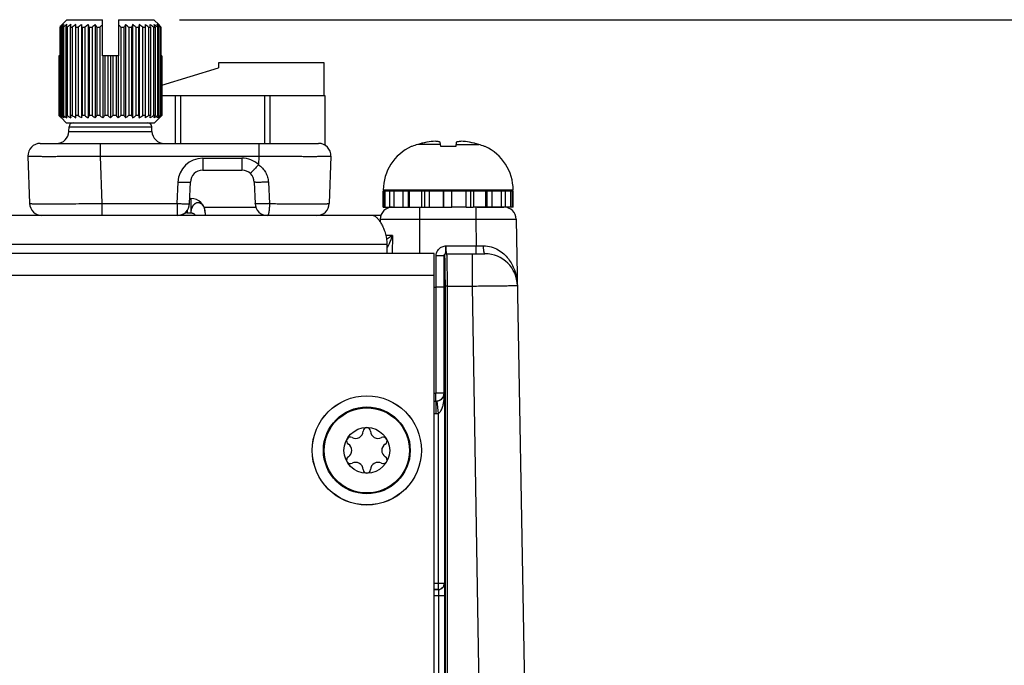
# Model space of a CAD drawing. Header units: inches. Extents: x 0 to 34, y 0 to 22.
# Tile 77 of 137: x 14.5 to 16.9, y 11.7 to 13.2. Entities that reach past the tile are written whole.
import ezdxf

# ---------------------------------------------------------------- set-up
doc = ezdxf.new("R2010")
doc.units = ezdxf.units.IN
doc.header["$LTSCALE"] = 1.87
doc.header["$MEASUREMENT"] = 0
doc.layers.get('0').update_dxf_attribs({"linetype": 'CONTINUOUS'})
for name, color, linetype in [('02___PRT_ALL_AXES', 7, 'CONTINUOUS'), ('COSMETIC', 7, 'CONTINUOUS'), ('DIMENSIONS', 7, 'CONTINUOUS')]:
    doc.layers.add(name, color=color, linetype=linetype)
doc.styles.get("Standard").update_dxf_attribs({"font": 'txt', "width": 0.8})
doc.dimstyles.new('DIMSTYLE_1', dxfattribs={"dimtxt": 0.125, "dimasz": 0.18, "dimexe": 0.125, "dimexo": 0.0625, "dimgap": 0.0625, "dimtad": 0, "dimtih": 1, "dimtoh": 1, "dimzin": 4, "dimdsep": 46, "dimtxsty": 'STANDARD', "dimblk": '_FILLED', "dimblk1": '_FILLED', "dimblk2": '_FILLED', "dimcen": 0.09, "dimadec": 0, "dimazin": 0, "dimtp": 0.001, "dimtm": 0.001, "dimtfac": 1, "dimtofl": 0, "dimtmove": 0, "dimatfit": 3, "dimldrblk": '_FILLED', "dimfxl": 1, "dimtolj": 1, "dimtzin": 4, "dimarcsym": 0})

# ---------------------------------------------------------------- blocks, each defined once
blk = doc.blocks.new('_FILLED')
at = {"color": 0, "linetype": 'BYBLOCK'}
blk.add_solid([(0, 0), (-1, 0.174), (-1, -0.174)], dxfattribs=at)
blk = doc.blocks.new('*D24')
at = {"layer": 'DIMENSIONS', "color": 2, "linetype": 'CONTINUOUS'}
for p, q in [((14.9047, 13.2296), (26.1008, 13.2296)), ((25.9758, 13.2296), (25.9758, 10.9679)), ((25.9758, 8.4562), (25.9758, 10.7179)), ((24.4064, 8.4562), (26.1008, 8.4562))]:
    blk.add_line(p, q, dxfattribs=at)
at = {"layer": 'DIMENSIONS', "color": 2, "linetype": 'CONTINUOUS', "xscale": 0.18, "yscale": 0.18, "zscale": 0.18}
for p, rotation in [((25.9758, 13.2296), 90), ((25.9758, 8.4562), 270)]:
    blk.add_blockref('_FILLED', p, dxfattribs=dict(at, rotation=rotation))
at = {"layer": 'DIMENSIONS', "color": 2, "linetype": 'CONTINUOUS', "insert": (25.9758, 10.9054), "char_height": 0.125, "width": 1.225, "attachment_point": 2, "line_spacing_factor": 0.9}
blk.add_mtext('4.77{\\Ftxt.shx;\\W1.000000;\\H0.125000; }[121.2]', dxfattribs=at)

msp = doc.modelspace()

# ---------------------------------------------------------------- linework, layer by layer
at = {"color": 7, "linetype": 'CONTINUOUS'}
for p, q in [((14.6145, 13.2118), (14.6145, 12.9975)), ((14.6145, 13.2118), (14.6163, 13.2118)), ((14.615, 13.2118), (14.6161, 13.2128)), ((14.6161, 13.2128), (14.6153, 13.2128)), ((14.6163, 13.2118), (14.6163, 12.9975)), ((14.6315, 13.2296), (14.6188, 13.2171)), ((14.62, 13.2118), (14.62, 12.9975)), ((14.62, 13.2118), (14.6229, 13.2118)), ((14.6229, 13.2118), (14.6229, 12.9975)), ((14.6283, 13.2118), (14.6283, 12.9975)), ((14.6283, 13.2118), (14.6323, 13.2118)), ((14.6315, 13.2296), (14.7174, 13.2296)), ((14.6323, 13.2118), (14.6323, 12.9975)), ((14.6394, 13.2118), (14.6394, 12.9975)), ((14.6394, 13.2118), (14.6443, 13.2118)), ((14.6443, 13.2118), (14.6443, 12.9975)), ((14.6528, 12.9913), (14.6528, 13.2179)), ((14.6528, 13.2118), (14.6586, 13.2118)), ((14.6586, 13.2118), (14.6586, 12.9975)), ((14.667, 13.2179), (14.667, 12.9913)), ((14.6683, 13.2118), (14.6683, 12.9975)), ((14.6683, 13.2118), (14.6748, 13.2118)), ((14.6748, 13.2118), (14.6748, 12.9975)), ((14.6829, 13.2179), (14.6829, 12.9913)), ((14.6855, 13.2118), (14.6855, 12.9975)), ((14.6855, 13.2118), (14.6926, 13.2118)), ((14.6926, 13.2118), (14.6926, 12.9975)), ((14.7001, 13.2179), (14.7001, 12.9913)), ((14.704, 13.2118), (14.704, 12.9975)), ((14.704, 13.2118), (14.7114, 13.2118)), ((14.7114, 13.2118), (14.7114, 12.9975)), ((14.7174, 13.1416), (14.7174, 13.2296)), ((14.7564, 13.2296), (14.7564, 13.1416)), ((14.7564, 13.2296), (14.8422, 13.2296)), ((14.7623, 13.2118), (14.7623, 12.9975)), ((14.7623, 13.2118), (14.7697, 13.2118)), ((14.7697, 13.2118), (14.7697, 12.9975)), ((14.7736, 13.2179), (14.7736, 12.9913)), ((14.7812, 13.2118), (14.7812, 12.9975)), ((14.7812, 13.2118), (14.7882, 13.2118)), ((14.7882, 13.2118), (14.7882, 12.9975)), ((14.7908, 13.2179), (14.7908, 12.9913)), ((14.7989, 13.2118), (14.7989, 12.9975)), ((14.7989, 13.2118), (14.8054, 13.2118)), ((14.8054, 13.2118), (14.8054, 12.9975)), ((14.8067, 13.2179), (14.8067, 12.9913)), ((14.8151, 13.2118), (14.8151, 12.9975)), ((14.8151, 13.2118), (14.8209, 13.2118)), ((14.8209, 13.2179), (14.8209, 12.9913)), ((14.8294, 13.2118), (14.8294, 12.9975)), ((14.8294, 13.2118), (14.8344, 13.2118)), ((14.8344, 13.2118), (14.8344, 12.9975)), ((14.8414, 13.2118), (14.8414, 12.9975)), ((14.8414, 13.2118), (14.8454, 13.2118)), ((14.8549, 13.2171), (14.8422, 13.2296)), ((14.8454, 13.2118), (14.8454, 12.9975)), ((14.8508, 13.2118), (14.8508, 12.9975)), ((14.8508, 13.2118), (14.8538, 13.2118)), ((14.8538, 13.2118), (14.8538, 12.9975)), ((14.8575, 13.2118), (14.8575, 12.9975)), ((14.8575, 13.2118), (14.8592, 13.2118)), ((14.8577, 13.2128), (14.8585, 13.2128)), ((14.8577, 13.2128), (14.8587, 13.2118)), ((14.8592, 13.2118), (14.8592, 12.9975)), ((14.612, 13.1416), (14.612, 12.9975)), ((14.6145, 13.1416), (14.612, 13.1416)), ((14.6126, 13.1416), (14.6126, 12.9975)), ((14.7564, 13.1416), (14.7174, 13.1416)), ((14.7183, 13.1416), (14.7183, 12.9913)), ((14.7233, 13.1416), (14.7233, 12.9975)), ((14.7309, 13.1416), (14.7309, 12.9975)), ((14.7369, 13.1416), (14.7369, 12.9913)), ((14.7429, 13.1416), (14.7429, 12.9975)), ((14.7505, 13.1416), (14.7505, 12.9975)), ((14.7555, 13.1416), (14.7555, 12.9913)), ((14.8617, 13.1416), (14.8592, 13.1416)), ((14.8611, 13.1416), (14.8611, 12.9975)), ((14.8617, 13.1416), (14.8617, 12.9975)), ((14.9995, 13.1247), (14.9995, 13.1126)), ((15.2554, 13.1247), (14.9995, 13.1247)), ((15.2554, 13.046), (15.2554, 13.1247)), ((14.8617, 13.0705), (14.9995, 13.1126)), ((14.8617, 13.046), (15.2573, 13.046)), ((14.8951, 12.9296), (14.8951, 13.046)), ((14.9069, 13.046), (14.9069, 12.9296)), ((15.1117, 12.9296), (15.1117, 13.046)), ((15.1235, 13.046), (15.1235, 12.9296)), ((15.2573, 13.046), (15.2573, 12.9253)), ((14.6126, 12.9975), (14.612, 12.9975)), ((14.6163, 12.9975), (14.6145, 12.9975)), ((14.6229, 12.9975), (14.62, 12.9975)), ((14.6323, 12.9975), (14.6283, 12.9975)), ((14.6443, 12.9975), (14.6394, 12.9975)), ((14.6586, 12.9975), (14.6528, 12.9975)), ((14.6748, 12.9975), (14.6683, 12.9975)), ((14.6926, 12.9975), (14.6855, 12.9975)), ((14.7114, 12.9975), (14.704, 12.9975)), ((14.7309, 12.9975), (14.7233, 12.9975)), ((14.7505, 12.9975), (14.7429, 12.9975)), ((14.7697, 12.9975), (14.7623, 12.9975)), ((14.7882, 12.9975), (14.7812, 12.9975)), ((14.8054, 12.9975), (14.7989, 12.9975)), ((14.8209, 12.9975), (14.8151, 12.9975)), ((14.8344, 12.9975), (14.8294, 12.9975)), ((14.8454, 12.9975), (14.8414, 12.9975)), ((14.8538, 12.9975), (14.8508, 12.9975)), ((14.8592, 12.9975), (14.8575, 12.9975)), ((14.8617, 12.9975), (14.8611, 12.9975)), ((14.6297, 12.9796), (14.618, 12.9913)), ((14.6297, 12.9796), (14.844, 12.9796)), ((14.844, 12.9796), (14.8557, 12.9913)), ((14.6361, 12.9586), (14.6365, 12.97)), ((14.6361, 12.9586), (14.8376, 12.9586)), ((14.6365, 12.97), (14.8372, 12.97)), ((14.8376, 12.9586), (14.8372, 12.97)), ((14.5668, 12.9296), (15.2419, 12.9296)), ((14.7117, 12.9296), (14.7117, 12.8986)), ((15.097, 12.9296), (15.097, 12.8986)), ((15.5377, 12.9269), (15.4826, 12.9269)), ((15.5383, 12.9218), (15.5371, 12.9325)), ((15.5759, 12.9325), (15.5748, 12.9218)), ((15.5753, 12.9269), (15.6305, 12.9269)), ((15.4686, 12.9218), (15.4667, 12.9218)), ((15.5565, 12.9218), (15.5383, 12.9218)), ((15.5748, 12.9218), (15.5565, 12.9218)), ((15.6463, 12.9218), (15.6444, 12.9218)), ((14.5368, 12.8986), (14.5409, 12.7836)), ((14.7117, 12.8986), (14.7158, 12.7836)), ((14.7117, 12.8986), (15.097, 12.8986)), ((14.9608, 12.8936), (14.9608, 12.8646)), ((14.9608, 12.8936), (15.0559, 12.8936)), ((15.0559, 12.8936), (15.0559, 12.8646)), ((15.097, 12.8986), (15.0963, 12.8779)), ((15.2719, 12.8986), (15.2679, 12.7836)), ((14.9608, 12.8646), (15.0559, 12.8646)), ((14.8991, 12.7836), (14.9009, 12.8357)), ((14.929, 12.7836), (14.9309, 12.8357)), ((15.0859, 12.8357), (15.0877, 12.7836)), ((15.0871, 12.8353), (15.0859, 12.8357)), ((15.1202, 12.8355), (15.1228, 12.7834)), ((15.399, 12.8165), (15.714, 12.8165)), ((15.399, 12.8145), (15.565, 12.8145)), ((15.4, 12.7751), (15.4, 12.8145)), ((15.4034, 12.7751), (15.4034, 12.8145)), ((15.4152, 12.7751), (15.4152, 12.8145)), ((15.425, 12.7751), (15.425, 12.8145)), ((15.4473, 12.7751), (15.4473, 12.8145)), ((15.4601, 12.7751), (15.4601, 12.8145)), ((15.4624, 12.7751), (15.4624, 12.8145)), ((15.4925, 12.7751), (15.4925, 12.8145)), ((15.4994, 12.7751), (15.4994, 12.8145)), ((15.5109, 12.7751), (15.5109, 12.8145)), ((15.5453, 12.7751), (15.5453, 12.8145)), ((15.5455, 12.7751), (15.5455, 12.8145)), ((15.565, 12.7751), (15.565, 12.8145)), ((15.7123, 12.8145), (15.714, 12.8145)), ((14.5409, 12.7836), (14.5417, 12.7835)), ((14.7158, 12.7836), (14.7158, 12.7546)), ((14.7158, 12.7836), (14.8991, 12.7836)), ((14.8991, 12.7836), (14.8991, 12.7546)), ((14.9295, 12.7961), (14.9319, 12.7961)), ((14.9319, 12.7961), (14.9319, 12.7611)), ((14.9229, 12.7611), (14.9225, 12.7661)), ((14.9229, 12.7668), (14.9229, 12.7611)), ((14.9229, 12.7611), (14.9319, 12.7611)), ((15.0897, 12.7743), (14.9641, 12.7743)), ((14.9669, 12.7611), (14.9669, 12.7546)), ((15.399, 12.7751), (15.5454, 12.7751)), ((15.4871, 12.7751), (15.4871, 12.6628)), ((15.5455, 12.7751), (15.565, 12.7751)), ((15.5997, 12.7751), (15.6168, 12.7751)), ((15.6232, 12.7751), (15.6232, 12.7456)), ((15.6267, 12.7751), (15.6916, 12.7751)), ((15.714, 12.7751), (15.7123, 12.7751)), ((15.3915, 12.7456), (15.3914, 12.7389)), ((15.3915, 12.7456), (15.6232, 12.7456)), ((15.6232, 12.7456), (15.6243, 12.6812)), ((15.7216, 12.7456), (15.7425, 11.5476)), ((15.4211, 12.7061), (15.4049, 12.7061)), ((15.4211, 12.7061), (15.4067, 12.6966)), ((15.4211, 12.7061), (15.4208, 12.6628)), ((15.522, 12.6628), (12.692, 12.6628)), ((15.409, 12.678), (15.4123, 12.6835)), ((15.522, 9.2098), (15.522, 12.6628)), ((15.551, 12.6812), (15.6243, 12.6812)), ((15.5515, 12.6619), (15.6457, 12.6619)), ((15.5524, 12.6619), (15.5525, 12.6614)), ((15.6142, 12.6619), (15.6142, 12.5835)), ((15.6243, 12.6619), (15.6243, 12.6812)), ((15.6243, 12.6812), (15.6421, 12.6811)), ((15.5272, 12.5808), (15.5272, 12.6565)), ((15.5465, 12.581), (15.5465, 12.6569)), ((15.5465, 12.6569), (15.5474, 12.6569)), ((15.522, 12.6088), (12.692, 12.6088)), ((15.522, 12.5808), (15.5272, 12.5808)), ((15.5465, 12.581), (15.5272, 12.5808)), ((15.5272, 12.3238), (15.5272, 12.5808)), ((15.5465, 12.3238), (15.5465, 12.581)), ((15.5537, 12.5835), (15.5487, 12.5834)), ((15.5487, 12.5834), (15.5489, 9.8292)), ((15.5537, 12.5835), (15.5539, 9.8291)), ((15.5537, 12.5835), (15.6142, 12.5835)), ((15.6142, 12.5835), (15.6322, 11.548)), ((15.522, 12.3234), (15.5268, 12.3234)), ((15.522, 12.3041), (15.5268, 12.3041)), ((15.522, 12.3041), (15.5268, 12.3041)), ((15.5268, 12.3041), (15.5268, 12.3234)), ((15.5268, 12.3041), (15.5268, 12.2741)), ((15.5268, 12.3041), (15.5268, 12.3041)), ((15.5465, 12.3238), (15.5272, 12.3238)), ((15.529, 12.3042), (15.5323, 12.2744)), ((15.5465, 12.3238), (15.5473, 12.323)), ((15.5473, 12.323), (15.5473, 11.8624)), ((15.522, 12.2741), (15.5268, 12.2741)), ((15.5323, 12.2744), (15.5323, 11.8474)), ((15.522, 11.8624), (15.5473, 11.8624)), ((15.5473, 11.8624), (15.5473, 11.8624)), ((15.522, 11.8474), (15.5323, 11.8474)), ((15.5323, 11.8474), (15.522, 11.8474)), ((15.522, 11.8324), (15.5328, 11.8324)), ((15.5323, 11.8474), (15.5323, 11.8474)), ((15.5328, 11.8324), (15.5328, 9.3082)), ((15.5328, 11.8324), (15.5478, 11.8324)), ((15.5478, 11.8324), (15.5478, 9.2782))]:
    msp.add_line(p, q, dxfattribs=at)
for radius in [0.1325, 0.1053, 0.1033, 0.0555]:
    msp.add_circle((15.359, 12.1848), radius, dxfattribs=at)
for centre, radius, start, end in [((14.9203, 12.969), 0.3904, 141.3645, 141.5527), ((14.8931, 12.9908), 0.3556, 140.4698, 141.3719), ((14.8899, 12.8828), 0.4279, 128.4472, 129.7517), ((14.9267, 13.0238), 0.3597, 147.3355, 148.4905), ((14.901, 12.8548), 0.4525, 126.6417, 127.926), ((15.0101, 13.0525), 0.4137, 156.4262, 157.3514), ((14.918, 12.8308), 0.4762, 125.6204, 126.8708), ((15.3063, 13.0709), 0.6817, 167.5448, 168.0731), ((14.9312, 12.8246), 0.4819, 125.285, 126.5306), ((14.9443, 12.8308), 0.4762, 125.6204, 126.8708), ((14.0014, 13.0709), 0.6817, 11.9269, 12.4552), ((14.953, 12.8548), 0.4525, 126.6417, 127.926), ((14.3037, 13.0525), 0.4137, 22.6486, 23.5738), ((14.9662, 12.8828), 0.4279, 128.4472, 129.7517), ((14.3973, 13.0238), 0.3597, 31.5095, 32.6645), ((14.9849, 12.9131), 0.405, 131.3503, 132.4831), ((14.4804, 12.9037), 0.4176, 47.534, 48.6326), ((15.064, 13.0315), 0.3451, 147.3109, 148.515), ((14.4981, 12.8712), 0.4428, 50.2703, 51.5308), ((15.1534, 13.0595), 0.3957, 156.4051, 157.3725), ((14.5114, 12.8425), 0.468, 52.0953, 53.3371), ((15.4417, 13.0775), 0.6503, 167.5321, 168.0859), ((14.5294, 12.8308), 0.4762, 53.1292, 54.3796), ((14.5426, 12.8246), 0.4819, 53.4694, 54.715), ((14.198, 13.0775), 0.6503, 11.9141, 12.4679), ((14.5557, 12.8308), 0.4762, 53.1292, 54.3796), ((14.5633, 12.8425), 0.468, 52.0953, 53.3371), ((14.4802, 13.0595), 0.3957, 22.6275, 23.5949), ((14.5744, 12.8712), 0.4428, 50.2703, 51.5308), ((14.5595, 13.0315), 0.3451, 31.485, 32.6891), ((14.5901, 12.9984), 0.3435, 38.6122, 39.5461), ((14.5535, 12.969), 0.3904, 38.4473, 38.6355), ((14.9089, 13.281), 0.4106, 223.688, 223.9277), ((14.8912, 13.3018), 0.4126, 227.5312, 228.8104), ((14.8742, 13.2474), 0.3622, 223.905, 224.9917), ((14.8862, 13.2129), 0.3468, 218.4146, 219.722), ((14.8993, 13.338), 0.4428, 230.2703, 231.5308), ((14.9142, 13.1777), 0.3451, 211.485, 212.6891), ((14.9104, 13.3667), 0.468, 232.0953, 233.3371), ((14.9936, 13.1497), 0.3957, 202.6275, 203.5949), ((14.918, 13.3784), 0.4762, 233.1292, 234.3796), ((15.2757, 13.1317), 0.6503, 191.9141, 192.4679), ((14.9312, 13.3847), 0.4819, 233.4694, 234.715), ((14.9443, 13.3784), 0.4762, 233.1292, 234.3796), ((14.032, 13.1317), 0.6503, 347.5321, 348.0859), ((14.9623, 13.3667), 0.468, 232.0953, 233.3371), ((14.3203, 13.1497), 0.3957, 336.4051, 337.3725), ((14.9756, 13.338), 0.4428, 230.2703, 231.5308), ((14.4097, 13.1777), 0.3451, 327.3109, 328.515), ((14.99, 13.3018), 0.4126, 227.5312, 228.8104), ((14.4515, 13.2129), 0.3468, 320.278, 321.5854), ((15.0076, 13.2617), 0.3827, 223.6773, 224.9631), ((14.476, 13.252), 0.3688, 315.0127, 316.3468), ((15.0329, 13.2216), 0.3606, 218.4396, 219.697), ((14.4933, 13.2911), 0.3983, 311.1666, 312.4919), ((15.0764, 13.1855), 0.3597, 211.5095, 212.6645), ((14.5075, 13.3264), 0.4279, 308.4472, 309.7517), ((15.17, 13.1568), 0.4137, 202.6486, 203.5738), ((14.5208, 13.3544), 0.4525, 306.6417, 307.926), ((15.4723, 13.1383), 0.6817, 191.9269, 192.4552), ((14.5294, 13.3784), 0.4762, 305.6204, 306.8708), ((14.5426, 13.3847), 0.4819, 305.285, 306.5306), ((14.1674, 13.1383), 0.6817, 347.5448, 348.0731), ((14.5557, 13.3784), 0.4762, 305.6204, 306.8708), ((14.5727, 13.3544), 0.4525, 306.6417, 307.926), ((14.4636, 13.1568), 0.4137, 336.4262, 337.3514), ((14.5839, 13.3264), 0.4279, 308.4472, 309.7517), ((14.5471, 13.1855), 0.3597, 327.3355, 328.4905), ((14.5921, 13.2911), 0.3983, 311.1666, 312.4919), ((14.5768, 13.2216), 0.3606, 320.303, 321.5604), ((14.5917, 13.2551), 0.3732, 315.0242, 316.0791), ((14.5648, 13.281), 0.4106, 316.0723, 316.312), ((14.6465, 12.9696), 0.01, 90, 178), ((14.8272, 12.9696), 0.01, 2, 90), ((14.6062, 12.9596), 0.03, 270, 358), ((14.8676, 12.9596), 0.03, 182, 270), ((14.5668, 12.8996), 0.03, 90, 182), ((15.2419, 12.8996), 0.03, 358, 89.9999), ((15.517, 12.8121), 0.1199, 106.7057, 113.8165), ((15.5565, 12.6806), 0.2571, 101.5959, 106.7092), ((15.5565, 12.6808), 0.257, 103.8932, 104.7919), ((15.5565, 12.6807), 0.2571, 101.595, 103.0903), ((15.535, 12.7445), 0.1904, 92.9669, 99.1137), ((15.5781, 12.7448), 0.1901, 80.882, 87.0374), ((15.5565, 12.6806), 0.2571, 73.2908, 78.4041), ((15.5565, 12.6807), 0.2571, 76.9097, 78.405), ((15.5566, 12.6808), 0.257, 75.2081, 76.1068), ((15.596, 12.8121), 0.1199, 66.1835, 73.2943), ((15.5147, 12.8165), 0.1157, 114.4946, 180), ((15.5983, 12.8165), 0.1157, 0, 65.5054), ((14.9608, 12.8336), 0.06, 90.0002, 178), ((15.0559, 12.8336), 0.06, 47.6958, 90), ((14.9608, 12.8346), 0.03, 90, 178.0001), ((15.0559, 12.8346), 0.03, 2.0018, 90), ((15.4699, 12.8086), 0.00787, 48.4951, 90), ((15.6431, 12.8086), 0.00787, 90, 131.6998), ((14.5708, 12.7846), 0.03, 181.9997, 270), ((14.8991, 12.7846), 0.03, 270, 358), ((14.9319, 12.7611), 0.035, 0, 90), ((15.1177, 12.7846), 0.03, 182, 270), ((15.2379, 12.7846), 0.03, 270, 358), ((15.4215, 12.7451), 0.03, 90, 179), ((15.6916, 12.7451), 0.03, 1, 90), ((15.3331, 12.7248), 0.0893, 332.4472, 334.7452), ((15.3674, 12.7051), 0.0497, 324.1301, 326.952), ((15.5515, 12.6569), 0.005, 90.005, 180.0037), ((15.5524, 12.6569), 0.005, 90.005, 180.0037), ((15.6457, 12.5831), 0.0787, 1, 90.0008), ((15.6071, 12.5824), 0.1173, 1.0008, 5.3745), ((15.5268, 12.3238), 0.0197, 270.0031, 359.9794), ((15.5268, 12.3238), 0.000394, 269.9856, 359.997), ((15.5268, 12.3238), 0.0197, 269.9583, 276.2754), ((15.4093, 12.3236), 0.138, 353.3188, 359.7485), ((15.5268, 12.3238), 0.0497, 269.985, 276.3014), ((15.359, 12.231), 0.00906, 1.6303, 178.3697), ((15.3189, 12.2079), 0.00906, 61.6303, 238.3697), ((15.3318, 12.2318), 0.0181, 241.6303, 358.3697), ((15.3861, 12.2318), 0.0181, 181.6303, 298.3697), ((15.399, 12.2079), 0.00906, 301.6303, 118.3697), ((15.3047, 12.1848), 0.0181, 301.6303, 58.3697), ((15.4133, 12.1848), 0.0181, 121.6303, 238.3697), ((15.3189, 12.1617), 0.00906, 121.6303, 298.3697), ((15.399, 12.1617), 0.00906, 241.6303, 58.3697), ((15.3318, 12.1377), 0.0181, 1.6303, 118.3697), ((15.359, 12.1385), 0.00906, 181.6303, 358.3697), ((15.3861, 12.1377), 0.0181, 61.6303, 178.3697)]:
    msp.add_arc(centre, radius, start, end, dxfattribs=at)
for points, knots in [([(15.5371, 12.9325), (15.5361, 12.9328), (15.5322, 12.9338), (15.5281, 12.9344), (15.5251, 12.9347)], [0, 0, 0, 0, 0.253969, 1, 1, 1, 1]), ([(15.5879, 12.9347), (15.5869, 12.9346), (15.5829, 12.9341), (15.5789, 12.9333), (15.5759, 12.9325)], [0, 0, 0, 0, 0.246609, 1, 1, 1, 1]), ([(14.5368, 12.8986), (14.5368, 12.8986), (14.5369, 12.8985), (14.5369, 12.8985), (14.537, 12.8985), (14.5371, 12.8985), (14.5372, 12.8985), (14.5373, 12.8985), (14.5375, 12.8985), (14.5378, 12.8985), (14.5382, 12.8984), (14.5388, 12.8984), (14.5395, 12.8984), (14.5402, 12.8984), (14.5411, 12.8984), (14.5421, 12.8983), (14.5432, 12.8983), (14.5449, 12.8983), (14.5472, 12.8983), (14.5503, 12.8982), (14.5538, 12.8982), (14.5576, 12.8982), (14.5618, 12.8982), (14.5664, 12.8982), (14.5714, 12.8981), (14.5786, 12.8981), (14.5885, 12.8981), (14.6011, 12.8981), (14.6149, 12.8982), (14.6296, 12.8982), (14.645, 12.8982), (14.6611, 12.8983), (14.6777, 12.8984), (14.6946, 12.8985), (14.706, 12.8985), (14.7117, 12.8986)], [0, 0, 0, 0, 0.000107, 0.000346, 0.000731, 0.001265, 0.001947, 0.002779, 0.003761, 0.004892, 0.007603, 0.01091, 0.014812, 0.019307, 0.024392, 0.030065, 0.03632, 0.043156, 0.058552, 0.076215, 0.096102, 0.118167, 0.142355, 0.16861, 0.196868, 0.227061, 0.292957, 0.365662, 0.444478, 0.528643, 0.617348, 0.709736, 0.804921, 0.901986, 1, 1, 1, 1]), ([(15.0963, 12.8779), (15.095, 12.8765), (15.0925, 12.8738), (15.0893, 12.8704), (15.0869, 12.8678), (15.0853, 12.866), (15.0837, 12.8643), (15.0822, 12.8628), (15.0809, 12.8614), (15.0797, 12.8602), (15.0788, 12.8593), (15.0782, 12.8587), (15.0778, 12.8583), (15.0774, 12.8579), (15.0771, 12.8576), (15.0768, 12.8573), (15.0766, 12.8571), (15.0764, 12.857), (15.0763, 12.8569), (15.0762, 12.8568), (15.0761, 12.8568), (15.0761, 12.8568), (15.0761, 12.8568)], [0, 0, 0, 0, 0.19604, 0.384171, 0.472825, 0.556811, 0.635361, 0.707768, 0.773374, 0.831524, 0.881667, 0.903605, 0.923387, 0.940961, 0.956279, 0.969305, 0.980024, 0.988424, 0.994501, 0.998276, 0.999347, 1, 1, 1, 1]), ([(15.0963, 12.8779), (15.0996, 12.8754), (15.1043, 12.8712), (15.1096, 12.8647), (15.1131, 12.8594), (15.116, 12.8538), (15.1182, 12.8479), (15.1196, 12.8418), (15.1201, 12.8376), (15.1202, 12.8355)], [0, 0, 0, 0, 0.250131, 0.375145, 0.50006, 0.624945, 0.74986, 0.874904, 1, 1, 1, 1]), ([(15.097, 12.8986), (15.1027, 12.8985), (15.1141, 12.8985), (15.131, 12.8984), (15.1476, 12.8983), (15.1637, 12.8982), (15.1792, 12.8982), (15.1939, 12.8982), (15.2076, 12.8981), (15.2203, 12.8981), (15.2301, 12.8981), (15.2374, 12.8981), (15.2423, 12.8982), (15.2469, 12.8982), (15.2511, 12.8982), (15.255, 12.8982), (15.2584, 12.8982), (15.2615, 12.8983), (15.2639, 12.8983), (15.2655, 12.8983), (15.2666, 12.8983), (15.2676, 12.8984), (15.2685, 12.8984), (15.2693, 12.8984), (15.27, 12.8984), (15.2705, 12.8984), (15.271, 12.8985), (15.2712, 12.8985), (15.2714, 12.8985), (15.2716, 12.8985), (15.2717, 12.8985), (15.2718, 12.8985), (15.2718, 12.8985), (15.2719, 12.8985), (15.2719, 12.8986), (15.2719, 12.8986)], [0, 0, 0, 0, 0.098013, 0.195078, 0.290263, 0.382652, 0.471356, 0.555521, 0.634337, 0.707043, 0.772938, 0.803131, 0.831389, 0.857644, 0.881833, 0.903898, 0.923785, 0.941448, 0.956843, 0.963679, 0.969935, 0.975607, 0.980693, 0.985187, 0.98909, 0.992397, 0.995108, 0.996239, 0.997221, 0.998053, 0.998735, 0.999269, 0.999654, 0.999893, 1, 1, 1, 1]), ([(14.9009, 12.8357), (14.9028, 12.8356), (14.9066, 12.8355), (14.9114, 12.8354), (14.915, 12.8353), (14.9175, 12.8353), (14.9198, 12.8352), (14.922, 12.8352), (14.924, 12.8352), (14.9257, 12.8353), (14.9272, 12.8353), (14.9285, 12.8353), (14.9294, 12.8354), (14.9299, 12.8354), (14.9303, 12.8355), (14.9305, 12.8355), (14.9306, 12.8355), (14.9307, 12.8356), (14.9308, 12.8356), (14.9308, 12.8356), (14.9309, 12.8356), (14.9309, 12.8357)], [0, 0, 0, 0, 0.194609, 0.381863, 0.470351, 0.554311, 0.632957, 0.705529, 0.771299, 0.829666, 0.880066, 0.922013, 0.955148, 0.968308, 0.979154, 0.987685, 0.991086, 0.993915, 0.996184, 0.997912, 1, 1, 1, 1]), ([(15.1202, 12.8355), (15.1167, 12.8354), (15.1114, 12.8352), (15.1046, 12.8351), (15.0999, 12.835), (15.0957, 12.835), (15.0922, 12.835), (15.0897, 12.8351), (15.0881, 12.8352), (15.0874, 12.8353), (15.0871, 12.8353)], [0, 0, 0, 0, 0.321734, 0.47598, 0.619237, 0.747011, 0.855191, 0.940387, 0.97352, 1, 1, 1, 1]), ([(14.5417, 12.7835), (14.542, 12.7835), (14.5427, 12.7834), (14.5441, 12.7834), (14.5458, 12.7833), (14.5487, 12.7833), (14.5533, 12.7832), (14.5599, 12.7832), (14.5677, 12.7832), (14.5768, 12.7831), (14.5871, 12.7831), (14.6029, 12.7831), (14.6249, 12.7832), (14.6534, 12.7833), (14.6841, 12.7834), (14.7051, 12.7835), (14.7158, 12.7836)], [0, 0, 0, 0, 0.005511, 0.013129, 0.022841, 0.034627, 0.064314, 0.101942, 0.147193, 0.199684, 0.258971, 0.324549, 0.472305, 0.637942, 0.815846, 1, 1, 1, 1]), ([(14.8991, 12.7836), (14.901, 12.7835), (14.9048, 12.7834), (14.9095, 12.7833), (14.9131, 12.7832), (14.9156, 12.7832), (14.918, 12.7831), (14.9202, 12.7831), (14.9221, 12.7831), (14.9239, 12.7832), (14.9254, 12.7832), (14.9267, 12.7832), (14.9275, 12.7833), (14.9281, 12.7833), (14.9284, 12.7834), (14.9287, 12.7834), (14.9288, 12.7834), (14.9289, 12.7835), (14.929, 12.7835), (14.929, 12.7835), (14.929, 12.7835), (14.929, 12.7836)], [0, 0, 0, 0, 0.19461, 0.381866, 0.470355, 0.554315, 0.632961, 0.705533, 0.771303, 0.829671, 0.88007, 0.922016, 0.955151, 0.96831, 0.979157, 0.987687, 0.991087, 0.993916, 0.996184, 0.997912, 1, 1, 1, 1]), ([(14.9669, 12.7611), (14.9669, 12.7627), (14.9667, 12.7659), (14.9659, 12.7698), (14.9649, 12.7727), (14.964, 12.7747), (14.963, 12.7767), (14.9619, 12.7785), (14.9607, 12.78), (14.9593, 12.7815), (14.9578, 12.7827), (14.9563, 12.7837), (14.9549, 12.7844), (14.9538, 12.7849), (14.9527, 12.7852), (14.9513, 12.7855), (14.9496, 12.7856), (14.9479, 12.7855), (14.9465, 12.7852), (14.9454, 12.7849), (14.9443, 12.7845), (14.9429, 12.7838), (14.9417, 12.7829), (14.9407, 12.7821), (14.9397, 12.7812), (14.9385, 12.7801), (14.9372, 12.7785), (14.936, 12.7767), (14.9346, 12.7741), (14.9336, 12.7712), (14.9328, 12.7683), (14.9321, 12.7651), (14.9319, 12.7627), (14.9319, 12.7611)], [0, 0, 0, 0, 0.072389, 0.143382, 0.177971, 0.211784, 0.24466, 0.276413, 0.306957, 0.336493, 0.365294, 0.393433, 0.420731, 0.434035, 0.447128, 0.472918, 0.498597, 0.52449, 0.55065, 0.563858, 0.577172, 0.604279, 0.632283, 0.646678, 0.661336, 0.691408, 0.722481, 0.754568, 0.787634, 0.856232, 0.891594, 0.927492, 1, 1, 1, 1]), ([(15.1228, 12.7834), (15.1217, 12.7834), (15.1195, 12.7833), (15.1163, 12.7832), (15.1131, 12.783), (15.1099, 12.783), (15.1068, 12.7829), (15.1039, 12.7829), (15.1011, 12.7829), (15.0985, 12.7829), (15.0961, 12.7829), (15.094, 12.7829), (15.0924, 12.783), (15.0913, 12.783), (15.0905, 12.7831), (15.0899, 12.7831), (15.0893, 12.7832), (15.0888, 12.7832), (15.0884, 12.7833), (15.0881, 12.7833), (15.0879, 12.7834), (15.0878, 12.7834), (15.0877, 12.7835), (15.0877, 12.7835), (15.0877, 12.7835), (15.0877, 12.7836)], [0, 0, 0, 0, 0.091876, 0.184594, 0.276845, 0.367441, 0.455367, 0.539618, 0.619224, 0.693239, 0.760757, 0.821023, 0.873326, 0.896291, 0.91705, 0.935543, 0.95171, 0.965493, 0.976855, 0.98581, 0.992414, 0.99489, 0.996884, 0.998515, 1, 1, 1, 1]), ([(15.1228, 12.7834), (15.1228, 12.7825), (15.1228, 12.7806), (15.1227, 12.7777), (15.1225, 12.775), (15.1223, 12.7715), (15.122, 12.7682), (15.1216, 12.7651), (15.1212, 12.763), (15.1209, 12.7612), (15.1205, 12.7595), (15.1201, 12.758), (15.1196, 12.7568), (15.1192, 12.7559), (15.1188, 12.7553), (15.1184, 12.7549), (15.1182, 12.7547), (15.1179, 12.7546), (15.1178, 12.7546), (15.1177, 12.7546)], [0, 0, 0, 0, 0.095205, 0.189499, 0.281886, 0.371328, 0.538265, 0.614434, 0.684908, 0.749106, 0.806458, 0.856543, 0.899175, 0.934337, 0.962283, 0.973734, 0.98366, 0.992291, 1, 1, 1, 1]), ([(15.1228, 12.7834), (15.1278, 12.7834), (15.1376, 12.7833), (15.1522, 12.7833), (15.1663, 12.7832), (15.1798, 12.7832), (15.1927, 12.7832), (15.2048, 12.7831), (15.2161, 12.7831), (15.2264, 12.7831), (15.2344, 12.7831), (15.2403, 12.7832), (15.2442, 12.7832), (15.2479, 12.7832), (15.2513, 12.7832), (15.2544, 12.7832), (15.2572, 12.7833), (15.2596, 12.7833), (15.2615, 12.7833), (15.2628, 12.7833), (15.2637, 12.7834), (15.2645, 12.7834), (15.2652, 12.7834), (15.2658, 12.7834), (15.2663, 12.7834), (15.2668, 12.7835), (15.2672, 12.7835), (15.2674, 12.7835), (15.2676, 12.7835), (15.2677, 12.7835), (15.2678, 12.7835), (15.2678, 12.7835), (15.2679, 12.7835), (15.2679, 12.7836), (15.2679, 12.7836)], [0, 0, 0, 0, 0.102968, 0.203577, 0.301059, 0.39467, 0.483693, 0.567446, 0.645289, 0.716627, 0.780914, 0.810257, 0.837658, 0.863064, 0.886427, 0.907702, 0.926849, 0.943831, 0.958617, 0.965177, 0.971178, 0.976617, 0.981491, 0.985798, 0.989537, 0.992705, 0.995301, 0.997325, 0.998122, 0.998777, 0.999289, 0.99966, 0.999892, 1, 1, 1, 1]), ([(14.9229, 12.7611), (14.9224, 12.7611), (14.9213, 12.761), (14.9197, 12.7606), (14.9181, 12.76), (14.9161, 12.759), (14.9137, 12.7573), (14.912, 12.7556), (14.9113, 12.7546)], [0, 0, 0, 0, 0.117157, 0.237096, 0.35998, 0.485538, 0.74189, 1, 1, 1, 1]), ([(14.9319, 12.7611), (14.9325, 12.7611), (14.9335, 12.761), (14.9352, 12.7607), (14.9367, 12.7601), (14.9388, 12.759), (14.9412, 12.7573), (14.9429, 12.7556), (14.9436, 12.7546)], [0, 0, 0, 0, 0.116968, 0.236572, 0.359146, 0.484522, 0.741041, 1, 1, 1, 1]), ([(15.6232, 12.7456), (15.6296, 12.7457), (15.6421, 12.7457), (15.6603, 12.7458), (15.6747, 12.7458), (15.6854, 12.7459), (15.6925, 12.7459), (15.699, 12.7459), (15.7047, 12.7459), (15.7097, 12.7458), (15.7133, 12.7458), (15.7157, 12.7458), (15.7173, 12.7458), (15.7185, 12.7458), (15.7196, 12.7457), (15.7204, 12.7457), (15.721, 12.7457), (15.7213, 12.7457), (15.7214, 12.7457), (15.7215, 12.7457), (15.7216, 12.7457), (15.7216, 12.7456)], [0, 0, 0, 0, 0.195076, 0.382654, 0.555527, 0.634344, 0.707052, 0.772951, 0.831406, 0.881855, 0.923812, 0.941477, 0.956875, 0.969967, 0.980724, 0.98912, 0.995135, 0.997245, 0.998756, 0.99967, 1, 1, 1, 1]), ([(15.4139, 12.6867), (15.4153, 12.6899), (15.418, 12.6963), (15.4201, 12.7028), (15.4211, 12.7061)], [0, 0, 0, 0, 0.502745, 1, 1, 1, 1]), ([(15.5272, 12.6565), (15.5272, 12.6597), (15.5284, 12.666), (15.5337, 12.674), (15.5403, 12.6786), (15.5463, 12.6805), (15.5495, 12.681), (15.551, 12.6812)], [0, 0, 0, 0, 0.249696, 0.499409, 0.749113, 0.874522, 1, 1, 1, 1]), ([(15.5465, 12.6569), (15.5464, 12.6576), (15.5467, 12.6589), (15.5479, 12.6607), (15.5497, 12.6619), (15.5502, 12.6641), (15.5506, 12.6677), (15.5508, 12.6735), (15.5509, 12.6784), (15.551, 12.6812)], [0, 0, 0, 0, 0.081642, 0.157685, 0.249682, 0.319361, 0.413464, 0.676026, 1, 1, 1, 1]), ([(15.551, 12.6812), (15.551, 12.6799), (15.551, 12.6775), (15.5511, 12.6739), (15.5511, 12.6706), (15.5511, 12.6681), (15.5512, 12.6663), (15.5512, 12.6652), (15.5513, 12.6642), (15.5513, 12.6634), (15.5513, 12.6628), (15.5514, 12.6623), (15.5514, 12.662), (15.5514, 12.6619), (15.5515, 12.6619)], [0, 0, 0, 0, 0.195848, 0.383658, 0.556395, 0.70756, 0.773243, 0.831482, 0.881731, 0.923523, 0.956469, 0.980272, 0.994748, 1, 1, 1, 1]), ([(15.6421, 12.6811), (15.6485, 12.6811), (15.6609, 12.6793), (15.6776, 12.6721), (15.6915, 12.662), (15.7061, 12.6462), (15.7185, 12.6233), (15.723, 12.6033), (15.7239, 12.5934)], [0, 0, 0, 0, 0.145739, 0.283349, 0.413202, 0.537027, 0.772392, 1, 1, 1, 1]), ([(15.6457, 12.6619), (15.6454, 12.6619), (15.645, 12.6622), (15.6446, 12.6627), (15.6441, 12.6637), (15.6436, 12.6653), (15.6431, 12.6676), (15.6427, 12.6705), (15.6422, 12.6751), (15.6421, 12.6787), (15.6421, 12.6811)], [0, 0, 0, 0, 0.03874, 0.066944, 0.102415, 0.195753, 0.317627, 0.4644, 0.631096, 1, 1, 1, 1]), ([(15.5465, 12.6569), (15.5464, 12.6568), (15.5463, 12.6568), (15.546, 12.6568), (15.5455, 12.6568), (15.5448, 12.6567), (15.544, 12.6567), (15.5426, 12.6567), (15.5405, 12.6566), (15.5376, 12.6566), (15.5344, 12.6565), (15.5308, 12.6565), (15.5284, 12.6565), (15.5272, 12.6565)], [0, 0, 0, 0, 0.006619, 0.022458, 0.047467, 0.08143, 0.124032, 0.174877, 0.299311, 0.450066, 0.621484, 0.807111, 1, 1, 1, 1]), ([(15.5465, 12.6569), (15.5465, 12.6569), (15.5465, 12.6569), (15.5465, 12.6569), (15.5465, 12.6569)], [0, 0, 0, 0, 0.536259, 1, 1, 1, 1]), ([(15.5474, 12.6569), (15.5474, 12.6569), (15.5475, 12.6567), (15.5475, 12.6565), (15.5476, 12.656), (15.5477, 12.6554), (15.5477, 12.6546), (15.5478, 12.6532), (15.5479, 12.6511), (15.548, 12.648), (15.5481, 12.6443), (15.5482, 12.64), (15.5483, 12.6352), (15.5484, 12.6299), (15.5485, 12.622), (15.5486, 12.6112), (15.5487, 12.5976), (15.5487, 12.5882), (15.5487, 12.5834)], [0, 0, 0, 0, 0.001477, 0.00518, 0.011236, 0.019653, 0.030419, 0.04351, 0.076548, 0.11846, 0.168848, 0.227233, 0.293057, 0.365691, 0.444441, 0.61722, 0.804796, 1, 1, 1, 1]), ([(15.5525, 12.6614), (15.5526, 12.6611), (15.5527, 12.6601), (15.5528, 12.6574), (15.553, 12.6526), (15.5532, 12.645), (15.5534, 12.6354), (15.5535, 12.624), (15.5537, 12.6065), (15.5537, 12.5928), (15.5537, 12.5835)], [0, 0, 0, 0, 0.013829, 0.035894, 0.103989, 0.202066, 0.326872, 0.474253, 0.639303, 1, 1, 1, 1]), ([(15.6142, 12.5835), (15.6213, 12.5835), (15.6354, 12.5837), (15.6527, 12.5839), (15.6659, 12.5841), (15.6752, 12.5842), (15.6839, 12.5843), (15.6918, 12.5843), (15.6991, 12.5844), (15.7055, 12.5844), (15.7111, 12.5845), (15.7151, 12.5845), (15.7179, 12.5845), (15.7195, 12.5845), (15.721, 12.5845), (15.7222, 12.5845), (15.723, 12.5845), (15.7235, 12.5845), (15.7238, 12.5845), (15.7241, 12.5845), (15.7242, 12.5845), (15.7243, 12.5845), (15.7244, 12.5845), (15.7244, 12.5845)], [0, 0, 0, 0, 0.195086, 0.382673, 0.471384, 0.555555, 0.634376, 0.707087, 0.77299, 0.831448, 0.881899, 0.923857, 0.941521, 0.956918, 0.97001, 0.980765, 0.989157, 0.992462, 0.995168, 0.997275, 0.998782, 0.999689, 1, 1, 1, 1]), ([(15.546, 12.317), (15.545, 12.3144), (15.5422, 12.3104), (15.5362, 12.3059), (15.5317, 12.3045), (15.529, 12.3042)], [0, 0, 0, 0, 0.381664, 0.635144, 1, 1, 1, 1]), ([(15.5323, 12.2744), (15.5338, 12.2749), (15.5364, 12.277), (15.539, 12.2809), (15.5411, 12.2851), (15.5432, 12.2909), (15.545, 12.2984), (15.546, 12.3045), (15.5464, 12.3076)], [0, 0, 0, 0, 0.127592, 0.254071, 0.379467, 0.50421, 0.752488, 1, 1, 1, 1]), ([(15.5473, 12.323), (15.5473, 12.3225), (15.5471, 12.3205), (15.5466, 12.3185), (15.546, 12.317)], [0, 0, 0, 0, 0.245129, 1, 1, 1, 1]), ([(15.5323, 11.8474), (15.5342, 11.8474), (15.5382, 11.8482), (15.5432, 11.8515), (15.5465, 11.8565), (15.5473, 11.8605), (15.5473, 11.8624)], [0, 0, 0, 0, 0.250031, 0.500075, 0.750075, 1, 1, 1, 1]), ([(15.5323, 11.8474), (15.5342, 11.8474), (15.5382, 11.8482), (15.5432, 11.8516), (15.5465, 11.8565), (15.5473, 11.8605), (15.5473, 11.8624)], [0, 0, 0, 0, 0.250031, 0.500074, 0.750074, 1, 1, 1, 1]), ([(15.5473, 11.8624), (15.5473, 11.8623), (15.5474, 11.8621), (15.5474, 11.8616), (15.5474, 11.8608), (15.5475, 11.8597), (15.5475, 11.8585), (15.5476, 11.8563), (15.5477, 11.853), (15.5477, 11.8486), (15.5478, 11.8435), (15.5478, 11.8381), (15.5478, 11.8343), (15.5478, 11.8324)], [0, 0, 0, 0, 0.008119, 0.025276, 0.051373, 0.086188, 0.129407, 0.180635, 0.305169, 0.455228, 0.625302, 0.809142, 1, 1, 1, 1]), ([(15.5323, 11.8474), (15.5323, 11.8474), (15.5324, 11.8472), (15.5324, 11.847), (15.5325, 11.8466), (15.5325, 11.8458), (15.5326, 11.8446), (15.5327, 11.8427), (15.5327, 11.8405), (15.5328, 11.838), (15.5328, 11.8352), (15.5328, 11.8334), (15.5328, 11.8324)], [0, 0, 0, 0, 0.008606, 0.025971, 0.052174, 0.087038, 0.181474, 0.305906, 0.455811, 0.625701, 0.809344, 1, 1, 1, 1])]:
    msp.add_open_spline(points, degree=3, knots=knots, dxfattribs=at)
at = {"layer": '02___PRT_ALL_AXES', "color": 7, "linetype": 'CONTINUOUS'}
for p, q in [((15.399, 12.7751), (15.399, 12.8145)), ((15.565, 12.8145), (15.7123, 12.8145)), ((15.5997, 12.7751), (15.5997, 12.8145)), ((15.6117, 12.7751), (15.6117, 12.8145)), ((15.6183, 12.7751), (15.6183, 12.8145)), ((15.6478, 12.7751), (15.6478, 12.8145)), ((15.6507, 12.7751), (15.6507, 12.8145)), ((15.6631, 12.7751), (15.6631, 12.8145)), ((15.6854, 12.7751), (15.6854, 12.8145)), ((15.6957, 12.7751), (15.6957, 12.8145)), ((15.7082, 12.7751), (15.7082, 12.8145)), ((15.7123, 12.7751), (15.7123, 12.8145)), ((15.714, 12.7751), (15.714, 12.8145)), ((15.5997, 12.7751), (15.565, 12.7751)), ((15.7123, 12.7751), (15.6168, 12.7751))]:
    msp.add_line(p, q, dxfattribs=at)
at = {"layer": '02___PRT_ALL_AXES', "color": 3, "linetype": 'CONTINUOUS'}
for p, q in [((15.3931, 12.7546), (12.4733, 12.7546)), ((15.4076, 12.6846), (12.4733, 12.6846)), ((15.4076, 12.6846), (15.4076, 12.6628))]:
    msp.add_line(p, q, dxfattribs=at)
msp.add_open_spline([(15.3741, 12.7546), (15.3748, 12.7546), (15.3765, 12.7543), (15.3789, 12.7531), (15.3814, 12.7513), (15.3841, 12.7488), (15.3867, 12.7457), (15.3894, 12.7422), (15.392, 12.7383), (15.3955, 12.7323), (15.3987, 12.7258), (15.4015, 12.7186), (15.4035, 12.7125), (15.4052, 12.706), (15.4066, 12.6991), (15.4074, 12.6919), (15.4076, 12.6871), (15.4076, 12.6846)], degree=3, knots=[0, 0, 0, 0, 0.027755, 0.060166, 0.098592, 0.143015, 0.192859, 0.247299, 0.305504, 0.367132, 0.500687, 0.573608, 0.651405, 0.734324, 0.820861, 0.909492, 1, 1, 1, 1], dxfattribs=at)
at = {"layer": 'COSMETIC', "color": 7, "linetype": 'CONTINUOUS'}
msp.add_circle((15.359, 12.1848), 0.1323, dxfattribs=at)

# ---------------------------------------------------------------- dimensions: what is measured, and where the dimension line sits
at = {"layer": 'DIMENSIONS', "color": 2, "linetype": 'CONTINUOUS'}
dim = msp.add_linear_dim(base=(25.9758, 13.2296), p1=(24.3439, 8.4562), p2=(14.8422, 13.2296), angle=90, dimstyle='DIMSTYLE_1', dxfattribs=at)
dim.commit()
dim.dimension.update_dxf_attribs({"geometry": '*D24', "text_midpoint": (25.9758, 10.8429), "dimtype": 160})

doc.saveas('drawing.dxf')
